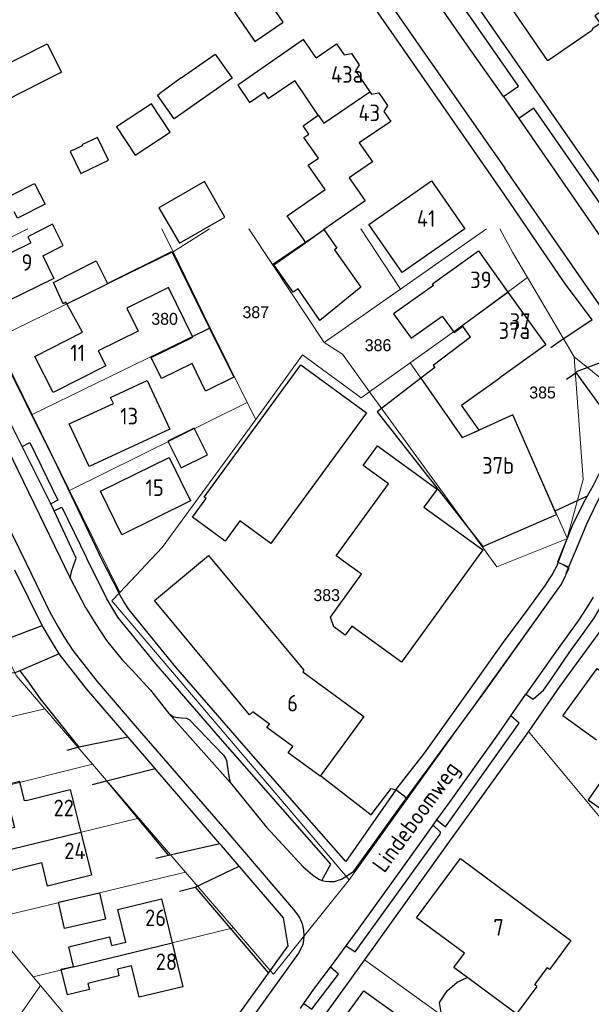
# Model space of a CAD drawing. Header units: metres. Extents: x 226218 to 240385, y 439369 to 449677.
# Tile 131 of 256: x 232505 to 232591, y 443773 to 443921. Entities that reach past the tile are written whole.
import ezdxf
from ezdxf.enums import TextEntityAlignment as Align

# ---------------------------------------------------------------- set-up
doc = ezdxf.new("R2010")
doc.units = ezdxf.units.M
doc.header["$MEASUREMENT"] = 0
for name, color, linetype in [('BIJGEBOUW', 4, 'Continuous'), ('DAKRAND', 4, 'Continuous'), ('DAKRAND-BYG', 4, 'Continuous'), ('Goud-ontwerp', 2, 'Continuous'), ('HEG', 253, 'Continuous'), ('HEK', 253, 'Continuous'), ('HOOFDGEBOUW', 4, 'Continuous'), ('HUISNUMMER', 253, 'Continuous'), ('KANTVERH', 253, 'Continuous'), ('OVLIJNOBJ', 253, 'Continuous'), ('STRAATNAAM', 253, 'Continuous'), ('TUSSENMUUR', 253, 'Continuous')]:
    doc.layers.add(name, color=color, linetype=linetype)
doc.layers.add('G01 perceelsgrens', color=73, linetype='Continuous', lineweight=0)
doc.layers.add('Z01 perceelnummer', color=73, linetype='Continuous', lineweight=13)
doc.styles.get("Standard").update_dxf_attribs({"font": 'iso.shx'})
doc.styles.add('Style-WORKING', font='WORKING.shx')

# ---------------------------------------------------------------- blocks, each defined once
blk = doc.blocks.new('Kadastrale grenzen Kerkstraat Harreveld')
at = {"layer": 'G01 perceelsgrens', "linetype": 'Continuous', "lineweight": 0}
for p, q in [((232505852, 443889850), (232495271, 443884638)), ((232526093, 443889850), (232527773, 443886401)), ((232527773, 443886401), (232533255, 443889850)), ((232539201, 443889850), (232542759, 443884495)), ((232542759, 443884495), (232550724, 443889850)), ((232556138, 443889850), (232562097, 443880757)), ((232575109, 443889850), (232562097, 443880757)), ((232500880, 443873236), (232527773, 443886401)), ((232527773, 443886401), (232533363, 443874931)), ((232542759, 443884495), (232550587, 443872715)), ((232581280, 443882501), (232588328, 443870564)), ((232562097, 443880757), (232550587, 443872715)), ((232506494, 443861824), (232533363, 443874931)), ((232533363, 443874931), (232538958, 443863664)), ((232500880, 443873236), (232506494, 443861824)), ((232588328, 443870564), (232589687, 443852031)), ((232588328, 443870564), (232609313, 443853672)), ((232557456, 443865272), (232563555, 443869630)), ((232563555, 443869630), (232571449, 443858345)), ((232512135, 443850359), (232538958, 443863664)), ((232538958, 443863664), (232540270, 443861102)), ((232506494, 443861824), (232512135, 443850359)), ((232589687, 443852031), (232587265, 443843165)), ((232512135, 443850359), (232519722, 443834937)), ((232587265, 443843165), (232587238, 443843065)), ((232478569, 443810298), (232508395, 443817394)), ((232508395, 443817394), (232515605, 443809024)), ((232485843, 443801653), (232515605, 443809024)), ((232515605, 443809024), (232522622, 443800879)), ((232492610, 443793612), (232522622, 443800879)), ((232522622, 443800879), (232529655, 443792716)), ((232499460, 443785471), (232529655, 443792716)), ((232529655, 443792716), (232536870, 443784340)), ((232506644, 443776933), (232536870, 443784340)), ((232536870, 443784340), (232542450, 443777862)), ((232501334, 443783244), (232506644, 443776933)), ((232506644, 443776933), (232507759, 443775608)), ((232491702, 443752658), (232507759, 443775608)), ((232507759, 443775608), (232514060, 443768120))]:
    blk.add_line(p, q, dxfattribs=at)
at = {"layer": 'G01 perceelsgrens', "linetype": 'Continuous', "lineweight": 0, "flags": 128}
for points in [[(232577094, 443889850), (232579020, 443886328), (232581280, 443882501)], [(232563555, 443869630), (232570619, 443874678), (232581280, 443882501)], [(232550587, 443872715), (232553336, 443870948), (232557456, 443865272)], [(232557456, 443865272), (232556187, 443864365), (232547336, 443870829), (232540270, 443861102)], [(232557456, 443865272), (232576664, 443838812), (232587238, 443843065)], [(232587265, 443843165), (232579074, 443861777), (232571449, 443858345)], [(232540270, 443861102), (232526137, 443841759), (232519722, 443834937)], [(232587238, 443843065), (232585843, 443839571), (232587608, 443838571), (232586299, 443836076), (232554381, 443791578)], [(232519722, 443834937), (232518538, 443833678), (232554381, 443791578)], [(232593464, 443830775), (232586205, 443820805), (232581441, 443813988)], [(232502803, 443824990), (232504053, 443822435), (232508395, 443817394)], [(232581441, 443813988), (232569371, 443797195), (232556668, 443779518)], [(232581441, 443813988), (232614397, 443774412), (232632894, 443783816)], [(232554381, 443791578), (232542910, 443777329), (232542450, 443777862)], [(232556668, 443779518), (232554463, 443776449), (232546497, 443765432)], [(232556668, 443779518), (232576265, 443765410), (232575570, 443764450), (232588056, 443755269), (232586030, 443752253)], [(232525569, 443754441), (232535486, 443768219), (232542450, 443777862)]]:
    blk.add_lwpolyline(points, dxfattribs=at)
at = {"layer": 'Z01 perceelnummer', "linetype": 'Continuous', "lineweight": 13, "style": 'Style-WORKING'}
for s, p in [('387', (232540256, 443877288)), ('380', (232526487, 443876280)), ('386', (232558723, 443872300)), ('385', (232583565, 443865161)), ('383', (232550964, 443834563))]:
    blk.add_text(s, height=1800, dxfattribs=at).set_placement(p, align=Align.MIDDLE_CENTER)

msp = doc.modelspace()

# ---------------------------------------------------------------- linework, layer by layer
at = {"layer": 'BIJGEBOUW'}
msp.add_lwpolyline([(232565.66, 443847.83), (232574.53, 443841.4), (232562.24, 443824.44), (232554.74, 443829.87), (232553.77, 443828.53), (232552.07, 443829.76), (232551.55, 443831.26), (232556.23, 443837.71), (232552.4, 443840.49), (232560.29, 443851.39)], dxfattribs=at)
at = {"layer": 'DAKRAND'}
for p, q in [((232514.09, 443874.27), (232511.72, 443878.54)), ((232567.32, 443868.92), (232565.19, 443867.3)), ((232565.19, 443867.3), (232558.57, 443862.26)), ((232571.32, 443863.23), (232577.11, 443867.39)), ((232574, 443859.49), (232571.32, 443863.23)), ((232579.07, 443861.78), (232574, 443859.49))]:
    msp.add_line(p, q, dxfattribs=at)
for points in [[(232533.64, 443929.86), (232530.63, 443927.8), (232533.6, 443923.44), (232535.58, 443924.78), (232540.11, 443918.14), (232544.39, 443921.07), (232540.47, 443926.82)], [(232549.38, 443915.71), (232547.44, 443918.46), (232537.54, 443911.56), (232539.32, 443908.94), (232541.54, 443910.44), (232542.15, 443909.53), (232546.15, 443912.25)], [(232547.81, 443887.83), (232545.02, 443891.81), (232550.73, 443895.8), (232548.17, 443899.46), (232549.72, 443900.55), (232547.54, 443903.66), (232548.28, 443904.18), (232547.4, 443905.44), (232549.69, 443907.04)], [(232555.86, 443902.86), (232557.86, 443900.01), (232554.34, 443897.55), (232556.76, 443894.1), (232550.54, 443889.76)], [(232503.39, 443894.94), (232506.85, 443896.74), (232508.47, 443893.62), (232504.29, 443891.46), (232503.78, 443892.44)], [(232508.11, 443885.82), (232511.17, 443887.38), (232509.55, 443890.56), (232505.84, 443888.67), (232506.3, 443887.76)], [(232550.54, 443889.76), (232552.51, 443886.94), (232552.17, 443886.7), (232556.12, 443881.05), (232549.95, 443876.02), (232546.66, 443880.82), (232545.91, 443880.3), (232543, 443884.46), (232547.81, 443887.83)], [(232511.72, 443878.54), (232511.59, 443878.78), (232511.18, 443878.55), (232509.69, 443881.79), (232516.17, 443885.02), (232517.85, 443881.63)], [(232517.85, 443881.63), (232527.59, 443886.45), (232533.27, 443874.89)], [(232530.7, 443873.63), (232527.08, 443881), (232520.8, 443877.9), (232522.52, 443874.43), (232516.45, 443871.43)], [(232567.09, 443881.34), (232561.08, 443877.02), (232563.73, 443873.34), (232568.42, 443876.71), (232570.2, 443874.23), (232571.52, 443875.18)], [(232533.27, 443874.89), (232536.92, 443867.46), (232532.68, 443865.37), (232530.63, 443869.54), (232526.03, 443867.28), (232524.48, 443870.43), (232530.75, 443873.52), (232530.7, 443873.63)], [(232572.7, 443873.53), (232567.07, 443869.24), (232567.32, 443868.92)], [(232558.57, 443862.26), (232574.54, 443841.89), (232585.68, 443846.76), (232579.07, 443861.78)], [(232505.59, 443803.58), (232505.32, 443803.51), (232504.63, 443806.4), (232493.4, 443803.73), (232494.13, 443800.52), (232502.99, 443802.73), (232503.81, 443799.47), (232498.22, 443798.08), (232498.95, 443795.15)], [(232498.95, 443795.15), (232499.71, 443792.12), (232507.94, 443794.17)], [(232512.72, 443778.51), (232512.01, 443781.46), (232518.18, 443782.96), (232518.49, 443781.66), (232520.64, 443782.18)], [(232521.51, 443778.6), (232519.36, 443778.08), (232519.6, 443777.08), (232514.91, 443775.94), (232515.14, 443775), (232511.83, 443774.19), (232510.89, 443778.07), (232512.72, 443778.51)], [(232582.72, 443775.48), (232582.39, 443775.73), (232582.59, 443776), (232584.29, 443778.33), (232584.63, 443778.06)]]:
    msp.add_lwpolyline(points, dxfattribs=at)
at = {"layer": 'DAKRAND-BYG'}
msp.add_line((232529, 443912.66), (232525.76, 443910.3), dxfattribs=at)
for points in [[(232510.93, 443913.51), (232502.4, 443909.22), (232500.23, 443913.52), (232508.76, 443917.81), (232510.93, 443913.51)], [(232529, 443912.66), (232534.15, 443916.26), (232536.68, 443912.64)], [(232536.68, 443912.64), (232527.91, 443906.5), (232525.42, 443910.06), (232525.76, 443910.3)], [(232524.52, 443908.76), (232519.21, 443905.25), (232522.04, 443900.97), (232527.35, 443904.47), (232524.52, 443908.76)], [(232518.02, 443900.23), (232516.36, 443903.67), (232513.99, 443902.53), (232514.05, 443902.41), (232512.25, 443901.54), (232513.85, 443898.22), (232518.02, 443900.23)], [(232532.5, 443897.01), (232525.63, 443893.05), (232528.72, 443887.69), (232535.59, 443891.65), (232532.5, 443897.01)], [(232556.96, 443862.09), (232542.51, 443842.37), (232537.86, 443845.77), (232535.63, 443842.73), (232530.72, 443846.33), (232532.76, 443849.13), (232532.45, 443849.36), (232547.08, 443869.33), (232556.96, 443862.09)], [(232532.95, 443855.76), (232530.96, 443859.78), (232526.99, 443857.81), (232528.97, 443853.79), (232532.95, 443855.76)], [(232560.29, 443851.39), (232556.48, 443854.15), (232558.62, 443857.1), (232567.64, 443850.57), (232565.66, 443847.83)], [(232601.48, 443801.89), (232593.26, 443807.66), (232590.44, 443803.65), (232594.84, 443800.57), (232593.81, 443799.1), (232597.09, 443796.79), (232598.15, 443798.29), (232598.69, 443797.92), (232601.48, 443801.89)], [(232510.48, 443788.22), (232516.64, 443789.63), (232517.55, 443785.66), (232511.39, 443784.24), (232510.48, 443788.22)]]:
    msp.add_lwpolyline(points, dxfattribs=at)
at = {"layer": 'HEG'}
for p, q in [((232517.73, 443806.51), (232527.09, 443795.26)), ((232531.09, 443790.48), (232542.17, 443777.47))]:
    msp.add_line(p, q, dxfattribs=at)
msp.add_lwpolyline([(232504.65, 443823.12), (232505.77, 443821.6), (232507.69, 443818.91), (232513.54, 443811.62)], dxfattribs=at)
at = {"layer": 'HEK'}
msp.add_line((232595.91, 443858.09), (232588.64, 443868.2), dxfattribs=at)
at = {"layer": 'HOOFDGEBOUW'}
for p, q in [((232549.69, 443907.04), (232546.15, 443912.25)), ((232572.7, 443873.53), (232571.52, 443875.18)), ((232547.52, 443823.24), (232547.34, 443823)), ((232539.8, 443816.93), (232539.29, 443816.5)), ((232585.2, 443778.84), (232584.63, 443778.06))]:
    msp.add_line(p, q, dxfattribs=at)
for points in [[(232576.14, 443927.21), (232590.48, 443937.03), (232593.89, 443932.05), (232595.37, 443933.07), (232599.28, 443927.36), (232591.48, 443922.02), (232592.26, 443920.88), (232591.18, 443920.14), (232590.95, 443919.75), (232584.34, 443915.22), (232576.14, 443927.21)], [(232549.38, 443915.71), (232552.47, 443917.8), (232553.59, 443916.15), (232554.69, 443916.34), (232555.86, 443914.62), (232555.33, 443913.71), (232557.47, 443910.57)], [(232557.47, 443910.57), (232557.73, 443910.19), (232558.85, 443910.39), (232560.15, 443908.47), (232559.62, 443907.57), (232560.63, 443906.09), (232555.86, 443902.86)], [(232571.85, 443889.85), (232562.35, 443883.26), (232557.31, 443890.53), (232566.82, 443897.12), (232571.85, 443889.85)], [(232508.11, 443885.82), (232509.77, 443882.39), (232502.76, 443878.97), (232499.98, 443884.68), (232506.3, 443887.76)], [(232567.09, 443881.34), (232566.94, 443881.55), (232573.87, 443886.53), (232578.33, 443880.33)], [(232578.33, 443880.33), (232584.05, 443872.37), (232577.11, 443867.39)], [(232509.67, 443865.16), (232506.89, 443870.59), (232514.09, 443874.27)], [(232516.45, 443871.43), (232517.59, 443869.21), (232509.67, 443865.16)], [(232512.1, 443860.43), (232518.75, 443863.52), (232518.34, 443864.4), (232523.87, 443866.96), (232527.27, 443859.64), (232515.09, 443853.98), (232512.1, 443860.43)], [(232516.79, 443850.26), (232527.18, 443855.36), (232530.41, 443848.8), (232520.02, 443843.69), (232516.79, 443850.26)], [(232539.29, 443816.5), (232524.95, 443833.76), (232533.13, 443840.56), (232547.52, 443823.24)], [(232547.34, 443823), (232556.58, 443816.26), (232549.98, 443807.21), (232545.13, 443810.75), (232545.83, 443811.72), (232541.93, 443814.56), (232542.32, 443815.09), (232539.8, 443816.93)], [(232591.71, 443812.68), (232586.65, 443816.35), (232591.82, 443823.5), (232596.88, 443819.84)], [(232505.59, 443803.58), (232512.22, 443805.23), (232513.84, 443798.75)], [(232513.84, 443798.75), (232515.45, 443792.28), (232508.82, 443790.62), (232507.94, 443794.17)], [(232571.76, 443780.51), (232564.54, 443785.84), (232571.15, 443794.78), (232587.85, 443782.42), (232585.2, 443778.84)], [(232520.64, 443782.18), (232519.44, 443787.12), (232526.03, 443788.72), (232527.64, 443782.08)], [(232527.64, 443782.08), (232529.25, 443775.44), (232522.66, 443773.84), (232521.51, 443778.6)], [(232582.72, 443775.48), (232579.64, 443771.32), (232570.15, 443778.34), (232571.76, 443780.51)], [(232555.42, 443768.04), (232552.96, 443769.81), (232556.56, 443774.83), (232562.62, 443770.48)]]:
    msp.add_lwpolyline(points, dxfattribs=at)
at = {"layer": 'KANTVERH'}
for p, q in [((232577.65, 443909.84), (232579.92, 443911.41)), ((232477.17, 443909.2), (232512.25, 443837.14)), ((232577.65, 443909.84), (232579.97, 443906.51)), ((232582.24, 443908.07), (232579.97, 443906.51)), ((232596.79, 443887.13), (232582.24, 443908.07)), ((232579.97, 443906.51), (232594.44, 443885.54)), ((232600.98, 443865.64), (232577.89, 443899.01)), ((232591.06, 443876.14), (232586.87, 443881.73)), ((232504.97, 443856.99), (232503.36, 443860.22)), ((232585.46, 443847.27), (232590.37, 443849.57)), ((232509.8, 443847.29), (232509.29, 443848.33)), ((232507.99, 443829.97), (232503.86, 443838.31)), ((232510.59, 443825.68), (232504.65, 443823.12)), ((232527.11, 443816.69), (232536.44, 443806.22)), ((232520.98, 443813.1), (232513.54, 443811.62)), ((232513.54, 443811.62), (232511.71, 443811.1)), ((232515.62, 443805.99), (232517.73, 443806.51)), ((232562.95, 443803.93), (232562.84, 443803.71)), ((232567.04, 443799.84), (232567.62, 443800.65)), ((232534.83, 443797.03), (232527.09, 443795.26)), ((232527.09, 443795.26), (232525.14, 443794.79)), ((232531.09, 443790.48), (232537.73, 443793.65)), ((232528.74, 443789.89), (232531.09, 443790.48)), ((232551.53, 443778.41), (232553.91, 443781.63)), ((232547.01, 443772.16), (232547.53, 443772.91))]:
    msp.add_line(p, q, dxfattribs=at)
for points in [[(232561.98, 443917.86), (232530.93, 443962.44), (232523.07, 443973.66), (232521.64, 443972.56), (232520.89, 443971.95), (232520.05, 443971.2), (232519.13, 443969.88), (232517.52, 443966.38)], [(232547.37, 443942.85), (232564.44, 443918.28), (232577.89, 443899.01)], [(232569.48, 443939.9), (232568.42, 443939.2), (232567.13, 443937.53), (232566.61, 443936.65), (232566.22, 443935.74), (232565.89, 443934.78), (232583.53, 443909.36), (232599.11, 443886.91)], [(232579.92, 443911.41), (232565.18, 443932.63), (232562.85, 443931.02)], [(232577.65, 443909.84), (232572.2, 443917.59), (232562.85, 443931.02)], [(232586.87, 443881.73), (232577.87, 443894.93), (232561.98, 443917.86)], [(232483.32, 443908.82), (232492.23, 443890.2), (232500.86, 443872.88), (232510.28, 443854.02), (232516.61, 443840.76)], [(232475.41, 443901.02), (232485.35, 443880.67), (232494.94, 443861.05), (232505.58, 443839.39)], [(232591.06, 443876.14), (232585.87, 443872.65), (232584.83, 443871.88)], [(232588.64, 443868.2), (232588.84, 443868.36), (232594.77, 443870.64)], [(232587.18, 443867.18), (232588.27, 443867.91), (232588.64, 443868.2)], [(232601.22, 443861.06), (232600.32, 443859.88), (232599.8, 443859.25), (232599.23, 443858.71), (232598.3, 443857.7), (232597.15, 443856.46), (232595.68, 443854.88), (232594.2, 443852.82), (232593.14, 443851.17), (232591.78, 443848.54), (232590.2, 443845.29), (232588.65, 443841.49), (232587.49, 443838.77)], [(232509.29, 443848.33), (232504.97, 443856.99), (232506.16, 443857.62), (232510.36, 443848.9), (232509.29, 443848.33)], [(232590.37, 443849.57), (232591.26, 443851.19), (232592.24, 443853.07), (232593.36, 443854.95), (232594.95, 443857.08), (232595.91, 443858.09)], [(232587.49, 443838.77), (232585.91, 443839.48), (232586.9, 443842.05), (232588.1, 443845.07), (232589.77, 443848.47), (232590.37, 443849.57)], [(232512.25, 443837.14), (232512.42, 443838.15), (232513.12, 443840.13), (232509.8, 443847.29), (232510.99, 443847.84), (232514.67, 443840.18)], [(232561.39, 443805.17), (232553.88, 443794.32), (232538.79, 443811.47), (232528.18, 443823.7), (232521.12, 443832.32), (232520.28, 443833.65), (232519.88, 443834.36), (232516.61, 443840.76)], [(232505.58, 443839.39), (232509.21, 443831.91), (232510.45, 443829.68), (232511.31, 443828.21), (232512.61, 443826.22), (232516.3, 443821.54), (232522.36, 443814.48), (232535.87, 443798.88), (232545.95, 443787.12), (232546.44, 443786.45), (232546.9, 443785.78), (232547.27, 443784.94), (232547.45, 443784), (232547.5, 443783.14), (232547.45, 443782.45), (232547.36, 443781.78), (232546.73, 443780.49), (232537.8, 443768.1), (232524.89, 443750.12)], [(232550.23, 443791.48), (232551.61, 443793.95), (232534.95, 443812.91), (232525.17, 443824.2), (232519.42, 443831.22), (232517.74, 443834.02), (232514.67, 443840.18)], [(232562.95, 443803.93), (232562.76, 443804.14), (232562.24, 443804.52), (232561.39, 443805.17), (232565.76, 443810.72), (232572.39, 443819.99), (232577.94, 443827.79), (232580.85, 443831.71), (232584, 443836.07), (232584.62, 443837.01), (232585, 443837.65), (232585.81, 443839.14), (232585.91, 443839.48)], [(232587.49, 443838.77), (232587.22, 443838.19), (232587.15, 443837.96), (232586.98, 443837.4), (232586.39, 443836.2), (232574.96, 443820.22), (232562.95, 443803.93)], [(232512.25, 443837.14), (232514.54, 443832.72), (232516.09, 443830.2), (232517.73, 443827.72), (232520.09, 443824.81), (232521.55, 443823.28), (232524.34, 443820.2), (232527.11, 443816.69), (232527.9, 443816.21), (232528.18, 443816.14), (232528.49, 443816.09), (232529, 443816.04), (232529.78, 443815.98), (232530.21, 443815.78), (232535.38, 443810.39), (232535.76, 443809.83), (232535.86, 443809.59), (232536.25, 443806.88), (232536.44, 443806.22), (232541.81, 443799.57), (232547.41, 443793.52), (232548.81, 443792.32), (232549.8, 443791.67), (232550.23, 443791.48)], [(232578.79, 443816.36), (232581.03, 443819.63), (232581.63, 443819.2), (232582.14, 443818.85), (232583.7, 443820.19), (232584.8, 443821.77), (232586.36, 443824.09), (232587.96, 443826.34), (232589.71, 443828.79), (232591.31, 443831.06), (232592.51, 443833.03), (232592.79, 443833.49)], [(232591.22, 443834.27), (232590.14, 443832.53), (232589.06, 443830.84), (232585.28, 443825.59), (232581.03, 443819.63)], [(232501.51, 443828), (232502.46, 443827.88), (232507.99, 443829.97)], [(232510.59, 443825.68), (232509.7, 443827.1), (232509.24, 443827.87), (232507.99, 443829.97)], [(232593.43, 443830.72), (232586.2, 443820.8), (232581.44, 443813.99), (232569.37, 443797.2), (232554.46, 443776.45), (232540.09, 443756.57), (232527.53, 443738.94), (232528.29, 443736.13), (232535.5, 443730.98)], [(232520.98, 443813.1), (232514.67, 443820.42), (232511.45, 443824.53), (232510.59, 443825.68)], [(232504.65, 443823.12), (232503.85, 443822.82), (232501.1, 443822.68)], [(232567.62, 443800.65), (232568.89, 443799.56), (232580.02, 443815.24), (232578.79, 443816.36)], [(232567.62, 443800.65), (232569.49, 443803.27), (232576.92, 443813.62), (232578.79, 443816.36)], [(232517.73, 443806.51), (232525.04, 443808.4), (232520.98, 443813.1)], [(232534.83, 443797.03), (232525.2, 443808.21), (232525.04, 443808.4)], [(232550.09, 443807.27), (232557.68, 443801.37), (232560.72, 443805.35), (232561.39, 443805.17)], [(232550.23, 443791.48), (232550.72, 443791.38), (232551.36, 443791.3), (232552.13, 443791.34), (232553.18, 443791.69), (232554.26, 443792.35), (232555.09, 443792.91), (232557.94, 443796.88), (232562.73, 443803.48), (232562.84, 443803.71)], [(232553.91, 443781.63), (232555.86, 443784.26), (232562.35, 443793.3), (232567.04, 443799.84)], [(232553.91, 443781.63), (232555.27, 443780.71), (232568.11, 443798.48), (232568.17, 443798.77), (232567.04, 443799.84)], [(232537.73, 443793.65), (232535.07, 443796.74), (232534.83, 443797.03)], [(232542.17, 443777.47), (232545.14, 443781.59), (232544.42, 443785.86), (232537.73, 443793.65)], [(232547.53, 443772.91), (232548.74, 443772.05), (232552.75, 443777.33), (232551.53, 443778.41)], [(232547.53, 443772.91), (232549.03, 443775.05), (232551.53, 443778.41)], [(232521.18, 443748.52), (232524.39, 443752.8), (232535.49, 443768.22), (232542.17, 443777.47)]]:
    msp.add_lwpolyline(points, dxfattribs=at)
at = {"layer": 'OVLIJNOBJ'}
msp.add_line((232570.67, 443776.12), (232572.2, 443776.82), dxfattribs=at)
msp.add_lwpolyline([(232570.7, 443769.03), (232568.31, 443771.23), (232567.99, 443773.06), (232569.18, 443774.83), (232570.67, 443776.12)], dxfattribs=at)
at = {"layer": 'TUSSENMUUR'}
for p, q in [((232547.81, 443887.83), (232550.54, 443889.76)), ((232511.72, 443878.54), (232517.88, 443881.56)), ((232517.88, 443881.56), (232517.85, 443881.63)), ((232571.44, 443875.28), (232578.33, 443880.33)), ((232530.7, 443873.63), (232533.27, 443874.89)), ((232571.44, 443875.28), (232571.52, 443875.18)), ((232565.19, 443867.3), (232571.45, 443858.34)), ((232571.45, 443858.34), (232574, 443859.49)), ((232498.95, 443795.15), (232513.84, 443798.75))]:
    msp.add_line(p, q, dxfattribs=at)
for points in [[(232549.69, 443907.04), (232550.52, 443905.82), (232557.47, 443910.57)], [(232512.72, 443778.51), (232512.74, 443778.43), (232527.64, 443782.08)]]:
    msp.add_lwpolyline(points, dxfattribs=at)

# ---------------------------------------------------------------- block references
at = {"layer": 'Goud-ontwerp', "linetype": 'Continuous', "xscale": 0.001, "yscale": 0.001}
msp.add_blockref('Kadastrale grenzen Kerkstraat Harreveld', (0, 0), dxfattribs=at)

# ---------------------------------------------------------------- texts
at = {"layer": 'HUISNUMMER'}
for s, p in [('43a', (232551.62, 443911.93)), ('43', (232555.76, 443906.13)), ('41', (232564.58, 443890.19)), ('9', (232504.88, 443883.54)), ('39', (232572.64, 443880.92)), ('37', (232578.62, 443874.62)), ('37a', (232576.94, 443873.25)), ('11', (232512.24, 443869.9)), ('13', (232519.78, 443860.34)), ('37b', (232574.45, 443852.9)), ('15', (232523.6, 443849.53)), ('6', (232545, 443817)), ('22', (232509.72, 443801.18)), ('24', (232511.33, 443794.7)), ('26', (232523.54, 443784.6)), ('7', (232576.14, 443783.14)), ('28', (232525.15, 443777.96))]:
    msp.add_text(s, height=2.5, dxfattribs=at).set_placement(p)
at = {"layer": 'STRAATNAAM'}
msp.add_text('Lindeboomweg', height=2.5, rotation=54.0022, dxfattribs=at).set_placement((232559.69, 443792.48))

doc.saveas('drawing.dxf')
